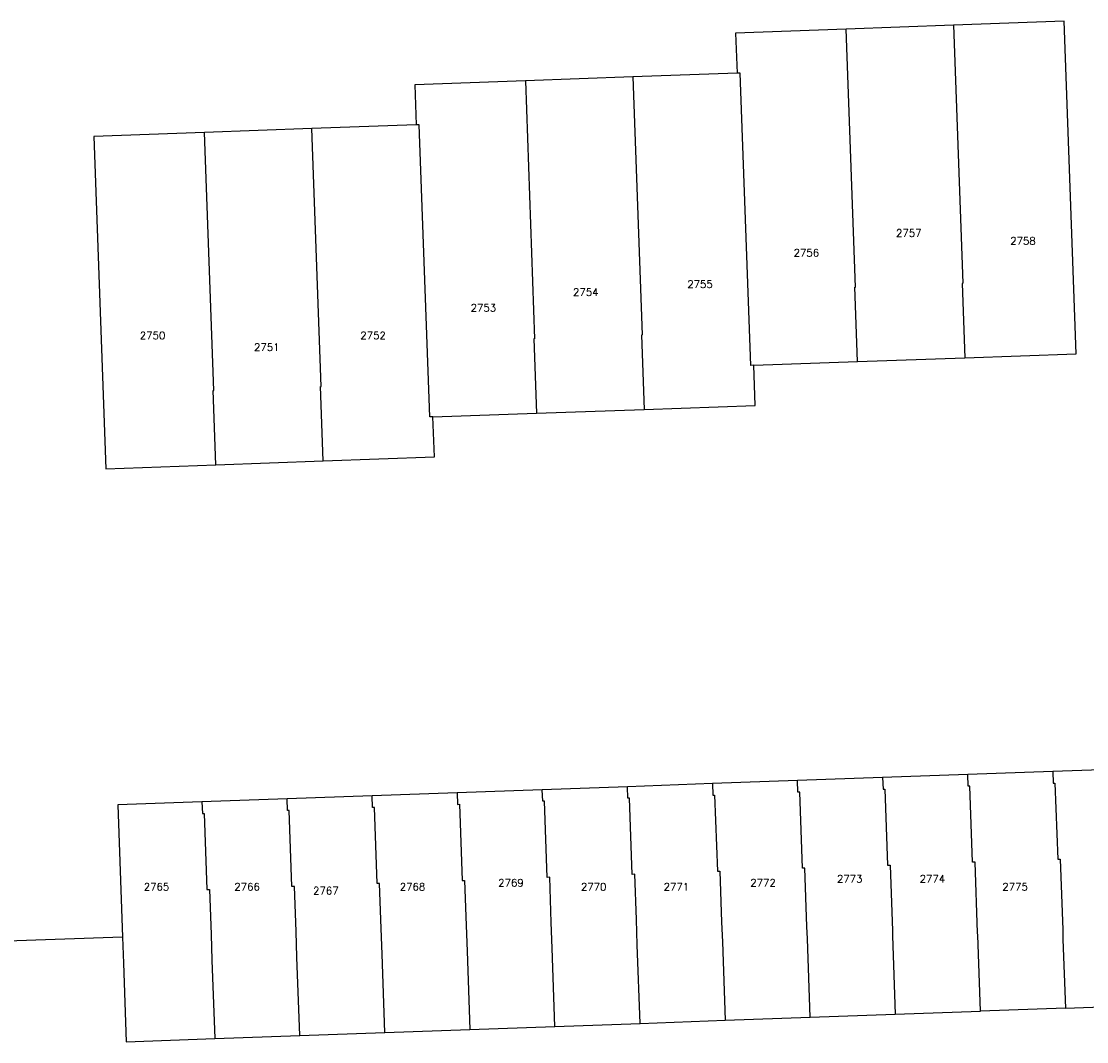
# Model space of a CAD drawing. Header units: metres. Extents: x 256352 to 256907, y 533293 to 533854.
# Tile 2 of 15: x 256601 to 256673, y 533294 to 533362. Entities that reach past the tile are written whole.
import ezdxf
from ezdxf.lldxf.tags import DXFTag

# ---------------------------------------------------------------- set-up
doc = ezdxf.new("R2010")
doc.units = ezdxf.units.M
doc.header["$LTSCALE"] = 0.5
doc.layers.add('BRK Perceelnummers', color=150, linetype='Continuous', lineweight=20)
doc.layers.add('BRK Perceelsgrenzen', color=150, linetype='KG-KADASTRAAL-SO')
doc.styles.get("Standard").update_dxf_attribs({"font": 'txt.shx'})
tags = doc.linetypes.add('KG-KADASTRAAL-SO', pattern='A,5.5,-2,["K",Standard,S=1.8,R=0,X=0,Y=-0.9],-2,5.5,-2,[5,NLCS.SHX,S=0.75,R=0,X=0,Y=0],-2', length=19).pattern_tags.tags
tags[6] = DXFTag(74, 10)

msp = doc.modelspace()

# ---------------------------------------------------------------- linework, layer by layer
at = {"layer": 'BRK Perceelsgrenzen'}
for p, q in [((256663.833, 533362.172), (256656.618, 533361.913)), ((256642.284, 533358.7), (256635.069, 533358.442)), ((256649.29, 533358.95), (256642.284, 533358.7)), ((256620.718, 533355.227), (256613.503, 533354.969)), ((256627.732, 533355.478), (256620.718, 533355.227)), ((256657.372, 533339.575), (256664.587, 533339.834)), ((256650.412, 533339.324), (256657.372, 533339.575)), ((256635.823, 533336.106), (256643.038, 533336.362)), ((256628.858, 533335.859), (256635.823, 533336.106)), ((256614.272, 533332.637), (256621.487, 533332.9)), ((256670.498, 533312.032), (256664.782, 533311.828)), ((256676.181, 533312.235), (256670.498, 533312.032)), ((256647.634, 533311.214), (256641.919, 533311.01)), ((256653.35, 533311.419), (256647.634, 533311.214)), ((256659.066, 533311.623), (256653.35, 533311.419)), ((256664.782, 533311.828), (256659.066, 533311.623)), ((256630.487, 533310.602), (256624.771, 533310.397)), ((256636.203, 533310.806), (256630.487, 533310.602)), ((256641.919, 533311.01), (256636.203, 533310.806)), ((256619.055, 533310.193), (256613.339, 533309.989)), ((256624.771, 533310.397), (256619.055, 533310.193)), ((256608.007, 533300.89), (256596.109, 533300.501)), ((256671.349, 533296.126), (256665.634, 533295.922)), ((256671.349, 533296.126), (256677.058, 533296.33)), ((256648.485, 533295.31), (256654.202, 533295.514)), ((256654.202, 533295.514), (256659.918, 533295.718)), ((256659.918, 533295.718), (256665.634, 533295.922)), ((256625.623, 533294.494), (256631.339, 533294.698)), ((256631.339, 533294.698), (256637.055, 533294.902)), ((256637.055, 533294.902), (256642.771, 533295.106)), ((256642.771, 533295.106), (256648.485, 533295.31)), ((256614.191, 533294.086), (256619.907, 533294.29)), ((256619.907, 533294.29), (256625.623, 533294.494))]:
    msp.add_line(p, q, dxfattribs=at)
for points in [[(256664.587, 533339.834), (256672.067, 533340.102), (256671.268, 533362.438), (256663.833, 533362.172)], [(256663.833, 533362.172), (256664.453, 533344.833), (256664.408, 533344.831), (256664.587, 533339.834)], [(256656.618, 533361.913), (256649.194, 533361.648), (256649.29, 533358.95)], [(256657.372, 533339.575), (256657.193, 533344.572), (256657.238, 533344.574), (256656.618, 533361.913)], [(256635.069, 533358.442), (256627.636, 533358.176), (256627.732, 533355.478)], [(256635.069, 533358.442), (256635.689, 533341.105), (256635.644, 533341.103), (256635.823, 533336.106)], [(256642.284, 533358.7), (256642.904, 533341.361), (256642.859, 533341.359), (256643.038, 533336.362)], [(256650.412, 533339.324), (256650.202, 533339.316), (256649.499, 533358.957), (256649.29, 533358.95)], [(256613.503, 533354.969), (256606.068, 533354.703), (256606.882, 533332.368), (256614.272, 533332.637)], [(256614.272, 533332.637), (256614.09, 533337.634), (256614.135, 533337.636), (256613.503, 533354.969)], [(256621.487, 533332.9), (256621.305, 533337.897), (256621.35, 533337.899), (256620.718, 533355.227)], [(256628.858, 533335.859), (256628.649, 533335.852), (256627.934, 533355.485), (256627.732, 533355.478)], [(256643.038, 533336.362), (256650.508, 533336.627), (256650.412, 533339.324)], [(256621.487, 533332.9), (256628.953, 533333.172), (256628.858, 533335.859)], [(256670.498, 533312.032), (256670.526, 533311.252), (256670.646, 533311.256), (256670.83, 533306.14), (256670.996, 533306.146), (256671.164, 533301.39), (256671.186, 533300.751), (256671.349, 533296.126)], [(256647.634, 533311.214), (256647.662, 533310.435), (256647.782, 533310.439), (256647.965, 533305.323), (256648.132, 533305.329), (256648.253, 533301.904), (256648.3, 533300.576), (256648.485, 533295.31)], [(256654.202, 533295.514), (256654.016, 533300.78), (256653.986, 533301.611), (256653.848, 533305.533), (256653.681, 533305.527), (256653.498, 533310.643), (256653.378, 533310.639), (256653.35, 533311.419)], [(256659.066, 533311.623), (256659.094, 533310.843), (256659.214, 533310.847), (256659.397, 533305.732), (256659.564, 533305.738), (256659.72, 533301.318), (256659.732, 533300.984), (256659.918, 533295.718)], [(256665.634, 533295.922), (256665.454, 533301.025), (256665.448, 533301.187), (256665.28, 533305.942), (256665.114, 533305.936), (256664.93, 533311.052), (256664.81, 533311.048), (256664.782, 533311.828)], [(256630.487, 533310.602), (256630.514, 533309.822), (256630.634, 533309.826), (256630.817, 533304.71), (256630.985, 533304.716), (256631.092, 533301.689), (256631.153, 533299.965), (256631.339, 533294.698)], [(256637.055, 533294.902), (256636.869, 533300.169), (256636.808, 533301.892), (256636.701, 533304.92), (256636.533, 533304.914), (256636.35, 533310.03), (256636.23, 533310.026), (256636.203, 533310.806)], [(256642.771, 533295.106), (256642.585, 533300.373), (256642.524, 533302.095), (256642.417, 533305.125), (256642.249, 533305.119), (256642.066, 533310.234), (256641.946, 533310.23), (256641.919, 533311.01)], [(256613.339, 533309.989), (256607.693, 533309.787), (256608.007, 533300.89)], [(256613.339, 533309.989), (256613.366, 533309.209), (256613.486, 533309.213), (256613.669, 533304.097), (256613.837, 533304.103), (256613.944, 533301.084), (256614.005, 533299.353), (256614.191, 533294.086)], [(256619.907, 533294.29), (256619.721, 533299.557), (256619.659, 533301.283), (256619.553, 533304.307), (256619.385, 533304.301), (256619.202, 533309.417), (256619.082, 533309.413), (256619.055, 533310.193)], [(256625.623, 533294.494), (256625.437, 533299.761), (256625.376, 533301.486), (256625.269, 533304.512), (256625.101, 533304.506), (256624.918, 533309.621), (256624.798, 533309.617), (256624.771, 533310.397)], [(256608.007, 533300.89), (256608.069, 533299.141), (256608.244, 533293.874), (256614.191, 533294.086)]]:
    msp.add_lwpolyline(points, dxfattribs=at)

# ---------------------------------------------------------------- texts
at = {"layer": 'BRK Perceelnummers'}
for s, p in [('2757', (256659.967, 533347.961)), ('2758', (256667.64, 533347.432)), ('2756', (256653.087, 533346.638)), ('2755', (256645.942, 533344.521)), ('2754', (256638.268, 533343.992)), ('2753', (256631.388, 533342.934)), ('2750', (256609.16, 533341.081)), ('2752', (256623.979, 533341.081)), ('2751', (256616.834, 533340.287)), ('2769', (256633.24, 533304.3)), ('2772', (256650.176, 533304.3)), ('2773', (256655.997, 533304.564)), ('2774', (256661.554, 533304.564)), ('2765', (256609.425, 533304.035)), ('2766', (256615.511, 533304.035)), ('2767', (256620.804, 533303.771)), ('2768', (256626.625, 533304.035)), ('2770', (256638.797, 533304.035)), ('2771', (256644.354, 533304.035)), ('2775', (256667.111, 533304.035))]:
    msp.add_text(s, height=0.5, dxfattribs=at).set_placement(p)

doc.saveas('drawing.dxf')
